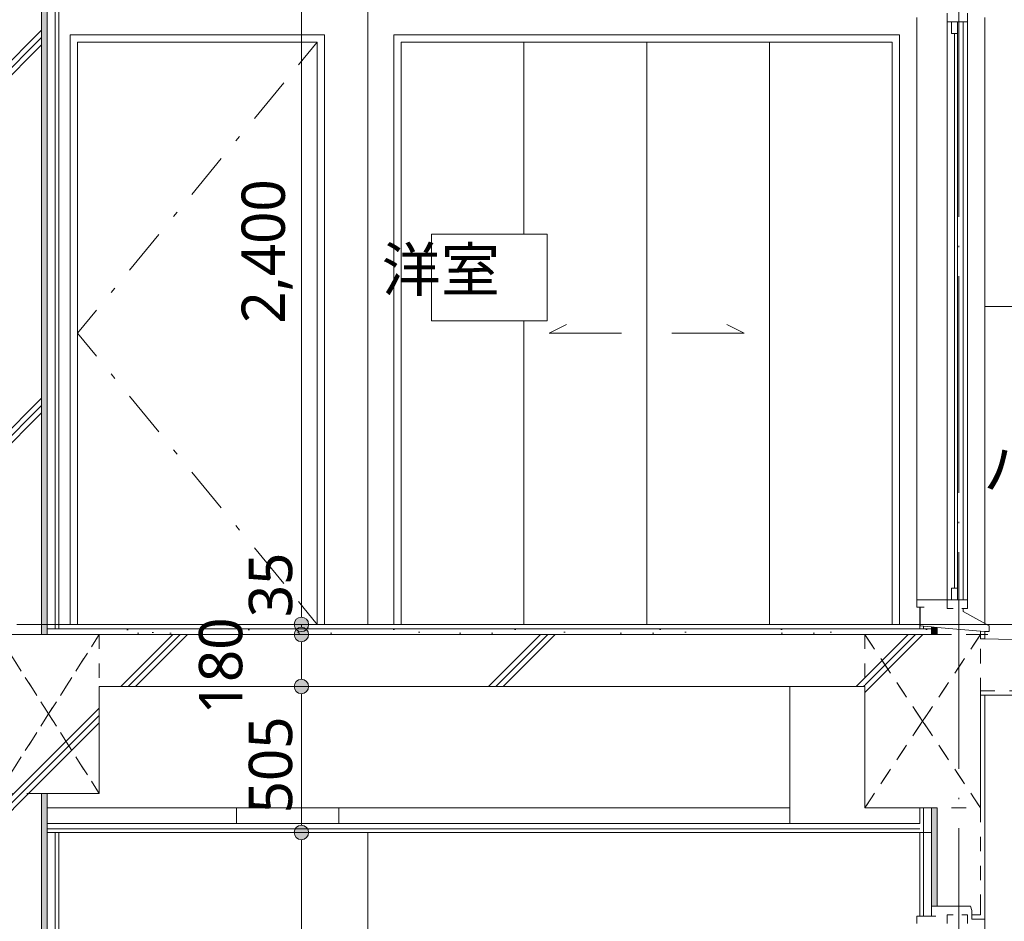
# Model space of a CAD drawing. Header units: millimetres. Extents: x 0 to 841, y 0 to 1188.
# Tile 30 of 98: x 651 to 720, y 319 to 381. Entities that reach past the tile are written whole.
import ezdxf
from ezdxf.xclip import XClip

# ---------------------------------------------------------------- set-up
doc = ezdxf.new("R2010")
doc.units = ezdxf.units.MM
doc.header["$MEASUREMENT"] = 0
doc.header["$XCLIPFRAME"] = 0
for name, pattern in [('Wipeout_Contour', [1000, 0, -1000]), ('二倍長一点鎖線', [10.5, 5, -2, 1.5, -2]), ('通り芯', [19, 15, -2, 0, -2]), ('ＪＷ点線１', [2, 1, -1])]:
    doc.linetypes.add(name, pattern=pattern)
for name, color, linetype in [('スラブ', 7, 'Continuous'), ('壁-躯体', 7, 'Continuous'), ('壁-間仕切り', 7, 'Continuous'), ('天井', 7, 'Continuous'), ('室名.★', 7, 'Continuous'), ('寸法', 7, 'Continuous'), ('床', 7, 'Continuous'), ('梁', 7, 'Continuous')]:
    doc.layers.add(name, color=color, linetype=linetype)
for name, color, linetype, lineweight, true_color in [('スラブ_ペン_番号__169', 253, 'Continuous', 5, 0xaaaaaa), ('壁-躯体_ペン_番号__161', 251, 'Continuous', 5, 0x6a6a6a), ('壁-躯体_ペン_番号__169', 253, 'Continuous', 5, 0xaaaaaa), ('壁-躯体_ペン_番号__174', 253, 'Continuous', 5, 0xaaaaaa), ('壁-躯体_ペン_番号__63', 251, 'Continuous', 5, 0x6a6a6a), ('壁-躯体_ペン_番号__85', 251, 'Continuous', 5, 0x6a6a6a), ('壁-躯体_ペン_番号__87', 251, 'Continuous', 5, 0x6a6a6a), ('壁-間仕切り_ペン_番号__161', 251, 'Continuous', 5, 0x6a6a6a), ('壁-間仕切り_ペン_番号__63', 251, 'Continuous', 5, 0x6a6a6a), ('壁-間仕切り_ペン_番号__87', 251, 'Continuous', 5, 0x6a6a6a), ('天井_ペン_番号__161', 251, 'Continuous', 5, 0x6a6a6a), ('天井_ペン_番号__89', 251, 'Continuous', 5, 0x6a6a6a), ('室名.★_ペン_番号__85', 251, 'Continuous', 5, 0x6a6a6a), ('寸法_ペン_番号__85', 251, 'Continuous', 5, 0x6a6a6a), ('床_ペン_番号__161', 251, 'Continuous', 5, 0x6a6a6a), ('床_ペン_番号__169', 253, 'Continuous', 5, 0xaaaaaa), ('柱_ペン_番号__88', 251, 'Continuous', 5, 0x6a6a6a), ('梁_ペン_番号__169', 253, 'Continuous', 5, 0xaaaaaa), ('梁_ペン_番号__90', 251, 'Continuous', 5, 0x6a6a6a), ('線_ペン_番号__85', 251, 'Continuous', 5, 0x6a6a6a)]:
    doc.layers.add(name, color=color, linetype=linetype, lineweight=lineweight, true_color=true_color)
for name, color, linetype, lineweight in [('スラブ_ペン_番号__29', 7, 'Continuous', 15), ('壁-躯体_ペン_番号__141', 7, 'Continuous', 15), ('壁-躯体_ペン_番号__23', 7, 'Continuous', 15), ('壁-間仕切り_ペン_番号__141', 7, 'Continuous', 15), ('天井_ペン_番号__141', 7, 'Continuous', 15), ('室名.★_ペン_番号__46', 7, 'Continuous', 13), ('寸法_ペン_番号__45', 7, 'Continuous', 13), ('寸法_ペン_番号__46', 7, 'Continuous', 13), ('床_ペン_番号__141', 7, 'Continuous', 15), ('床_ペン_番号__29', 7, 'Continuous', 15), ('床_ペン_番号__41', 7, 'Continuous', 13), ('梁_ペン_番号__30', 7, 'Continuous', 15), ('梁_ペン_番号__41', 7, 'Continuous', 13), ('通り芯_ペン_番号__139', 8, 'Continuous', 5)]:
    doc.layers.add(name, color=color, linetype=linetype, lineweight=lineweight)
doc.styles.add('GENERATED_STYLE_1', font='meiryo.ttc')
pattern_1 = [(45, (716.405, 213.639), (-12.728, 12.728), []), (45, (716.15, 213.894), (-12.728, 12.728), []), (45, (715.896, 214.148), (-12.728, 12.728), [])]

# ---------------------------------------------------------------- blocks, each defined once
blk = doc.blocks.new('*X96')
at = {"layer": '壁-躯体_ペン_番号__174', "linetype": 'Continuous', "lineweight": 5, "true_color": 0xaaaaaa}
blk.add_hatch(color=253, dxfattribs=at).paths.add_polyline_path([(714.505, 326.439), (714.505, 318.939), (714.525, 318.939), (714.525, 319.639), (714.905, 319.639), (714.905, 326.439)])
blk = doc.blocks.new('*X98')
at = {"layer": '壁-躯体_ペン_番号__174', "linetype": 'Continuous', "lineweight": 5, "true_color": 0xaaaaaa}
blk.add_hatch(color=253, dxfattribs=at).paths.add_polyline_path([(714.505, 338.969), (714.505, 338.439), (714.905, 338.439), (714.905, 338.934)])
blk = doc.blocks.new('*X103')
at = {"layer": '壁-躯体_ペン_番号__174', "linetype": 'Continuous', "lineweight": 5, "true_color": 0xaaaaaa}
blk.add_hatch(color=253, dxfattribs=at).paths.add_polyline_path([(652.905, 276.039), (653.305, 276.039), (653.305, 327.439), (652.905, 327.439)])
blk = doc.blocks.new('*X104')
at = {"layer": '壁-躯体_ペン_番号__174', "linetype": 'Continuous', "lineweight": 5, "true_color": 0xaaaaaa}
blk.add_hatch(color=253, dxfattribs=at).paths.add_polyline_path([(652.905, 338.439), (653.305, 338.439), (653.305, 389.839), (652.905, 389.839)])
blk = doc.blocks.new('図面_8_8', base_point=(626.442, 313.239))
at = {"layer": '壁-躯体_ペン_番号__23', "color": 7, "linetype": 'Continuous', "lineweight": 15}
for p, q in [((715.605, 380.839), (715.605, 381.439)), ((717.005, 380.839), (717.005, 381.439)), ((715.905, 380.039), (715.905, 380.839)), ((716.305, 380.039), (716.305, 380.839)), ((716.305, 380.039), (715.905, 380.039)), ((716.105, 341.639), (716.105, 380.039)), ((715.905, 340.839), (715.905, 341.639)), ((715.905, 341.639), (716.305, 341.639)), ((716.305, 340.839), (716.305, 341.639)), ((715.605, 340.239), (715.605, 340.839)), ((717.005, 340.239), (717.005, 340.839)), ((715.605, 340.239), (716.005, 340.239)), ((716.605, 340.239), (717.005, 340.239)), ((716.705, 340.039), (716.705, 340.239)), ((715.605, 318.439), (715.605, 319.039)), ((716.005, 319.039), (715.605, 319.039))]:
    blk.add_line(p, q, dxfattribs=at)
at = {"layer": '壁-躯体_ペン_番号__23', "color": 7, "linetype": 'Continuous', "lineweight": 15, "flags": 128}
for points in [[(717.005, 380.839), (716.305, 380.839), (715.905, 380.839), (715.605, 380.839)], [(713.505, 340.839), (715.605, 340.839), (715.905, 340.839), (716.305, 340.839), (717.005, 340.839)]]:
    blk.add_lwpolyline(points, dxfattribs=at)
at = {"layer": '壁-躯体_ペン_番号__63', "color": 251, "linetype": 'Continuous', "lineweight": 5, "true_color": 0x6a6a6a}
for p, q in [((713.505, 340.839), (713.505, 381.139)), ((715.605, 340.839), (715.605, 380.839)), ((716.705, 361.439), (716.705, 380.839)), ((717.005, 340.839), (717.005, 380.839)), ((716.305, 341.639), (716.305, 380.039)), ((716.705, 360.839), (716.705, 361.439)), ((716.705, 340.839), (716.705, 360.839))]:
    blk.add_line(p, q, dxfattribs=at)
at = {"layer": '壁-躯体_ペン_番号__87', "color": 251, "linetype": 'Continuous', "lineweight": 5, "true_color": 0x6a6a6a}
blk.add_line((718.205, 361.139), (744.905, 361.139), dxfattribs=at)
at = {"layer": '壁-間仕切り_ペン_番号__63', "color": 251, "linetype": 'Continuous', "lineweight": 5, "true_color": 0x6a6a6a}
for p, q in [((654.905, 379.939), (672.505, 379.939)), ((677.305, 379.939), (712.305, 379.939)), ((672.005, 379.439), (655.405, 379.439)), ((670.699, 377.854), (672.005, 379.439)), ((686.305, 379.439), (677.805, 379.439)), ((694.805, 379.439), (686.305, 379.439)), ((703.305, 379.439), (694.805, 379.439)), ((711.805, 379.439), (703.305, 379.439)), ((667.647, 374.149), (669.682, 376.619)), ((666.376, 372.606), (666.63, 372.914)), ((663.324, 368.901), (665.358, 371.371)), ((662.052, 367.357), (662.306, 367.666)), ((659, 363.652), (661.035, 366.122)), ((657.728, 362.109), (657.983, 362.418)), ((655.405, 359.289), (656.711, 360.874)), ((688.055, 359.289), (689.255, 359.889)), ((701.555, 359.289), (700.355, 359.889)), ((655.405, 359.289), (656.711, 357.704)), ((693.055, 359.289), (688.055, 359.289)), ((696.555, 359.289), (701.555, 359.289)), ((657.728, 356.469), (657.983, 356.16)), ((659, 354.925), (661.035, 352.456)), ((662.052, 351.221), (662.306, 350.912)), ((663.324, 349.677), (665.358, 347.207)), ((666.376, 345.972), (666.63, 345.664)), ((667.647, 344.429), (669.682, 341.959))]:
    blk.add_line(p, q, dxfattribs=at)
at = {"layer": '寸法_ペン_番号__85', "color": 251, "linetype": 'Continuous', "lineweight": 5, "true_color": 0x6a6a6a}
for p, q in [((670.905, 386.639), (670.905, 339.639)), ((670.905, 324.239), (670.905, 277.239))]:
    blk.add_line(p, q, dxfattribs=at)
at = {"layer": '寸法_ペン_番号__46', "color": 7, "linetype": 'Continuous', "lineweight": 13, "char_height": 3, "attachment_point": 7, "rotation": 90, "style": 'GENERATED_STYLE_1'}
for s, insert, width in [('\\A1;{\\pql;\\fMeiryo|b0|i0|c128|p0;\\W1.000000;2,400}', (670.305, 359.956), 11.334), ('\\A1;{\\pql;\\fMeiryo|b0|i0|c128|p0;\\W1.000000;35}', (670.305, 339.639), 4.96878), ('\\A1;{\\pql;\\fMeiryo|b0|i0|c128|p0;\\W1.000000;505}', (670.305, 326.062), 7.45314)]:
    blk.add_mtext(s, dxfattribs=dict(at, insert=insert, width=width))
at = {"color": 254, "linetype": 'Wipeout_Contour', "lineweight": 0, "ltscale": 2986.41866}
blk.add_wipeout([(649.905, 389.839), (649.905, 338.439), (652.905, 338.439), (652.905, 389.839)], dxfattribs=at).dxf.layer = '壁-躯体'
at = {"color": 254, "linetype": 'Wipeout_Contour', "lineweight": 0, "ltscale": 3162.133086}
blk.add_wipeout([(714.505, 338.839), (714.505, 338.969), (713.955, 339.018), (713.955, 338.839)], dxfattribs=at).dxf.layer = '壁-躯体'
at = {"color": 254, "linetype": 'Wipeout_Contour', "lineweight": 0, "ltscale": 3175.015528}
blk.add_wipeout([(718.205, 338.133), (718.205, 338.439), (717.905, 338.439), (717.905, 338.139)], dxfattribs=at).dxf.layer = '壁-躯体'
at = {"color": 254, "linetype": 'Wipeout_Contour', "lineweight": 0, "ltscale": 3945.115906}
blk.add_wipeout([(717.905, 334.239), (717.905, 326.439), (717.905, 319.639), (718.205, 319.639), (718.205, 334.239)], dxfattribs=at).dxf.layer = '壁-躯体'
at = {"color": 254, "linetype": 'Wipeout_Contour', "lineweight": 0, "ltscale": 2873.07326}
blk.add_wipeout([(649.905, 327.439), (649.905, 276.039), (652.905, 276.039), (652.905, 327.439)], dxfattribs=at).dxf.layer = '壁-躯体'
at = {"color": 254, "linetype": 'Wipeout_Contour', "lineweight": 0, "ltscale": 2880.323572}
blk.add_wipeout([(654.105, 276.439), (654.105, 324.739), (653.855, 324.739), (653.855, 276.439)], dxfattribs=at).dxf.layer = '壁-間仕切り'
at = {"color": 254, "linetype": 'Wipeout_Contour', "lineweight": 0, "ltscale": 3132.130279}
blk.add_wipeout([(713.955, 324.739), (713.705, 324.739), (713.705, 318.939), (713.955, 318.939)], dxfattribs=at).dxf.layer = '壁-間仕切り'
at = {"layer": '壁-躯体_ペン_番号__169', "linetype": 'Continuous', "lineweight": 5, "true_color": 0xaaaaaa}
h = blk.add_hatch(dxfattribs=at)
h.set_pattern_fill('コンクリート_構造2_0008', color=253, style=0, pattern_type=2)
h.set_pattern_definition(pattern_1)
h.paths.add_polyline_path([(649.905, 389.839), (649.905, 338.439), (652.905, 338.439), (652.905, 389.839)])
h = blk.add_hatch(dxfattribs=at)
h.set_pattern_fill('コンクリート_構造2_0008', color=253, style=0, pattern_type=2)
h.set_pattern_definition(pattern_1)
h.paths.add_polyline_path([(718.205, 338.133), (718.205, 338.439), (717.905, 338.439), (717.905, 338.139)])
h = blk.add_hatch(dxfattribs=at)
h.set_pattern_fill('コンクリート_構造2_0008', color=253, style=0, pattern_type=2)
h.set_pattern_definition(pattern_1)
h.paths.add_polyline_path([(717.905, 334.239), (717.905, 326.439), (717.905, 319.639), (718.205, 319.639), (718.205, 334.239)])
h = blk.add_hatch(dxfattribs=at)
h.set_pattern_fill('コンクリート_構造2_0008', color=253, style=0, pattern_type=2)
h.set_pattern_definition(pattern_1)
h.paths.add_polyline_path([(649.905, 327.439), (649.905, 276.039), (652.905, 276.039), (652.905, 327.439)])
at = {"layer": '壁-躯体_ペン_番号__23', "color": 7, "linetype": 'Continuous', "lineweight": 15}
blk.add_line((713.505, 318.439), (713.505, 318.939), dxfattribs=at)
at = {"color": 254, "linetype": 'Wipeout_Contour', "lineweight": 0, "ltscale": 4742.708139}
blk.add_wipeout([(713.725, 340.339), (713.705, 340.339), (713.705, 338.839), (713.955, 338.839), (713.955, 339.018), (713.725, 339.039)], dxfattribs=at).dxf.layer = '壁-躯体'
at = {"layer": '壁-躯体_ペン_番号__23', "color": 7, "linetype": 'Continuous', "lineweight": 15}
blk.add_line((713.505, 340.339), (713.505, 340.839), dxfattribs=at)
at = {"layer": '壁-躯体_ペン_番号__23', "color": 7, "linetype": 'Continuous', "lineweight": 15, "flags": 128}
blk.add_lwpolyline([(713.505, 340.339), (713.705, 340.339), (713.725, 340.339), (714.005, 340.339)], dxfattribs=at)
at = {"color": 254, "linetype": 'Wipeout_Contour', "lineweight": 0, "ltscale": 3175.39692}
blk.add_wipeout([(717.905, 338.439), (718.205, 338.439), (718.205, 338.639), (717.905, 338.666)], dxfattribs=at).dxf.layer = '壁-躯体'
at = {"color": 254, "linetype": 'Wipeout_Contour', "lineweight": 0, "ltscale": 2879.2434}
blk.add_wipeout([(652.905, 276.039), (653.305, 276.039), (653.305, 327.439), (652.905, 327.439)], dxfattribs=at).dxf.layer = '壁-躯体'
at = {"color": 254, "linetype": 'Wipeout_Contour', "lineweight": 0, "ltscale": 3143.498705}
blk.add_wipeout([(714.905, 319.639), (717.905, 319.639), (717.905, 326.439), (714.905, 326.439)], dxfattribs=at).dxf.layer = '壁-躯体'
at = {"color": 254, "linetype": 'Wipeout_Contour', "lineweight": 0, "ltscale": 3219.042367}
blk.add_wipeout([(746.105, 334.533), (717.905, 334.539), (717.905, 334.239), (746.005, 334.233)], dxfattribs=at).dxf.layer = '床'
at = {"layer": '壁-躯体_ペン_番号__169', "linetype": 'Continuous', "lineweight": 5, "true_color": 0xaaaaaa}
h = blk.add_hatch(dxfattribs=at)
h.set_pattern_fill('コンクリート_構造2_0008', color=253, style=0, pattern_type=2)
h.set_pattern_definition(pattern_1)
h.paths.add_polyline_path([(717.905, 338.439), (718.205, 338.439), (718.205, 338.639), (717.905, 338.666)])
h = blk.add_hatch(dxfattribs=at)
h.set_pattern_fill('コンクリート_構造2_0008', color=253, style=0, pattern_type=2)
h.set_pattern_definition(pattern_1)
h.paths.add_polyline_path([(714.905, 319.639), (717.905, 319.639), (717.905, 326.439), (714.905, 326.439)])
at = {"layer": '床_ペン_番号__169', "linetype": 'Continuous', "lineweight": 5, "true_color": 0xaaaaaa}
h = blk.add_hatch(dxfattribs=at)
h.set_pattern_fill('コンクリート_構造2_0008', color=253, style=0, pattern_type=2)
h.set_pattern_definition(pattern_1)
h.paths.add_polyline_path([(746.105, 334.533), (717.905, 334.539), (717.905, 334.239), (746.005, 334.233)])
at = {"layer": '壁-躯体_ペン_番号__23', "color": 7, "linetype": 'Continuous', "lineweight": 15}
blk.add_line((718.505, 338.639), (718.505, 339.039), dxfattribs=at)
at = {"layer": '梁_ペン_番号__90', "color": 251, "linetype": 'Continuous', "lineweight": 5, "true_color": 0x6a6a6a}
blk.add_line((653.305, 326.439), (704.705, 326.439), dxfattribs=at)
at = {"layer": '壁-躯体', "color": 7, "linetype": 'Continuous', "lineweight": 5}
blk.add_blockref('*X103', (0, 0), dxfattribs=at)
at = {"color": 254, "linetype": 'Wipeout_Contour', "lineweight": 0, "ltscale": 3169.373337}
blk.add_wipeout([(714.905, 338.934), (714.905, 338.439), (717.905, 338.439), (717.905, 338.666)], dxfattribs=at).dxf.layer = '壁-躯体'
at = {"color": 254, "linetype": 'Wipeout_Contour', "lineweight": 0, "ltscale": 4702.7437}
blk.add_wipeout([(714.505, 326.439), (714.505, 318.939), (714.525, 318.939), (714.525, 319.639), (714.905, 319.639), (714.905, 326.439)], dxfattribs=at).dxf.layer = '壁-躯体'
at = {"color": 254, "linetype": 'Wipeout_Contour', "lineweight": 0, "ltscale": 4712.880829}
blk.add_wipeout([(717.905, 319.039), (717.305, 319.039), (717.305, 318.739), (718.205, 318.739), (718.205, 319.639), (717.905, 319.639)], dxfattribs=at).dxf.layer = '壁-躯体'
at = {"color": 254, "linetype": 'Wipeout_Contour', "lineweight": 0, "ltscale": 2878.8701}
blk.add_wipeout([(653.855, 276.439), (653.855, 324.739), (653.305, 324.739), (653.305, 276.439)], dxfattribs=at).dxf.layer = '壁-間仕切り'
at = {"layer": '壁-躯体_ペン_番号__169', "linetype": 'Continuous', "lineweight": 5, "true_color": 0xaaaaaa}
h = blk.add_hatch(dxfattribs=at)
h.set_pattern_fill('コンクリート_構造2_0008', color=253, style=0, pattern_type=2)
h.set_pattern_definition(pattern_1)
h.paths.add_polyline_path([(714.905, 338.934), (714.905, 338.439), (717.905, 338.439), (717.905, 338.666)])
h = blk.add_hatch(dxfattribs=at)
h.set_pattern_fill('コンクリート_構造2_0008', color=253, style=0, pattern_type=2)
h.set_pattern_definition(pattern_1)
h.paths.add_polyline_path([(717.905, 319.039), (717.305, 319.039), (717.305, 318.739), (718.205, 318.739), (718.205, 319.639), (717.905, 319.639)])
at = {"layer": '壁-躯体_ペン_番号__161', "color": 251, "linetype": 'Continuous', "lineweight": 5, "true_color": 0x6a6a6a, "flags": 128}
blk.add_lwpolyline([(653.305, 324.739), (653.305, 276.439), (653.305, 276.039)], dxfattribs=at)
at = {"layer": '壁-躯体_ペン_番号__23', "color": 7, "linetype": 'Continuous', "lineweight": 15}
blk.add_line((716.705, 340.039), (718.505, 339.039), dxfattribs=at)
at = {"layer": '壁-躯体_ペン_番号__87', "color": 251, "linetype": 'Continuous', "lineweight": 5, "true_color": 0x6a6a6a}
blk.add_line((718.205, 381.139), (718.205, 339.206), dxfattribs=at)
at = {"layer": '壁-躯体', "color": 7, "linetype": 'Continuous', "lineweight": 5}
blk.add_blockref('*X96', (0, 0), dxfattribs=at)
at = {"color": 254, "linetype": 'Wipeout_Contour', "lineweight": 0, "ltscale": 3163.559283}
blk.add_wipeout([(714.505, 338.969), (714.505, 338.439), (714.905, 338.439), (714.905, 338.934)], dxfattribs=at).dxf.layer = '壁-躯体'
at = {"color": 254, "linetype": 'Wipeout_Contour', "lineweight": 0, "ltscale": 3927.090068}
blk.add_wipeout([(717.905, 319.639), (717.205, 319.639), (717.305, 319.339), (717.305, 319.039), (717.905, 319.039)], dxfattribs=at).dxf.layer = '壁-躯体'
at = {"color": 254, "linetype": 'Wipeout_Contour', "lineweight": 0, "ltscale": 3133.588831}
blk.add_wipeout([(713.955, 324.739), (713.955, 318.939), (714.505, 318.939), (714.505, 324.739)], dxfattribs=at).dxf.layer = '壁-間仕切り'
at = {"color": 254, "linetype": 'Wipeout_Contour', "lineweight": 0, "ltscale": 4859.179139}
blk.add_wipeout([(717.905, 338.139), (717.905, 334.539), (746.105, 334.533), (746.405, 334.533), (747.605, 334.533), (747.605, 337.531)], dxfattribs=at).dxf.layer = '床'
at = {"layer": '壁-躯体_ペン_番号__169', "linetype": 'Continuous', "lineweight": 5, "true_color": 0xaaaaaa}
h = blk.add_hatch(dxfattribs=at)
h.set_pattern_fill('コンクリート_構造2_0008', color=253, style=0, pattern_type=2)
h.set_pattern_definition(pattern_1)
h.paths.add_polyline_path([(717.905, 319.639), (717.205, 319.639), (717.305, 319.339), (717.305, 319.039), (717.905, 319.039)])
at = {"layer": '床_ペン_番号__169', "linetype": 'Continuous', "lineweight": 5, "true_color": 0xaaaaaa}
h = blk.add_hatch(dxfattribs=at)
h.set_pattern_fill('コンクリート_構造2_0008', color=253, style=0, pattern_type=2)
h.set_pattern_definition(pattern_1)
h.paths.add_polyline_path([(717.905, 338.139), (717.905, 334.539), (746.105, 334.533), (746.405, 334.533), (747.605, 334.533), (747.605, 337.531)])
at = {"layer": '壁-躯体_ペン_番号__141', "color": 7, "linetype": 'Continuous', "lineweight": 15}
for p, q in [((714.525, 319.639), (714.525, 318.939)), ((717.905, 319.639), (717.905, 319.039)), ((718.205, 319.639), (718.205, 318.739)), ((717.905, 319.039), (717.305, 319.039)), ((714.525, 318.939), (714.505, 318.939)), ((718.205, 318.739), (717.305, 318.739))]:
    blk.add_line(p, q, dxfattribs=at)
at = {"layer": '壁-躯体_ペン_番号__141', "color": 7, "linetype": 'Continuous', "lineweight": 15, "flags": 128}
for points in [[(717.205, 319.639), (714.905, 319.639), (714.525, 319.639)], [(717.205, 319.639), (717.305, 319.339), (717.305, 319.039), (717.305, 318.739)]]:
    blk.add_lwpolyline(points, dxfattribs=at)
at = {"layer": '壁-躯体_ペン_番号__161', "color": 251, "linetype": 'Continuous', "lineweight": 5, "true_color": 0x6a6a6a}
blk.add_line((714.505, 324.739), (714.505, 318.939), dxfattribs=at)
at = {"layer": '壁-躯体_ペン_番号__23', "color": 7, "linetype": 'Continuous', "lineweight": 15}
for p, q in [((717.005, 319.039), (716.605, 319.039)), ((717.005, 318.439), (717.005, 319.039)), ((713.705, 318.939), (713.505, 318.939)), ((714.805, 318.939), (714.525, 318.939))]:
    blk.add_line(p, q, dxfattribs=at)
at = {"layer": '壁-躯体_ペン_番号__87', "color": 251, "linetype": 'Continuous', "lineweight": 5, "true_color": 0x6a6a6a}
blk.add_line((718.205, 318.739), (718.205, 276.806), dxfattribs=at)
at = {"layer": '壁-間仕切り_ペン_番号__141', "color": 7, "linetype": 'Continuous', "lineweight": 15}
blk.add_line((713.955, 318.939), (713.705, 318.939), dxfattribs=at)
at = {"layer": '壁-間仕切り_ペン_番号__161', "color": 251, "linetype": 'Continuous', "lineweight": 5, "true_color": 0x6a6a6a}
blk.add_line((714.505, 318.939), (713.955, 318.939), dxfattribs=at)
at = {"layer": '壁-躯体', "color": 7, "linetype": 'Continuous', "lineweight": 5}
blk.add_blockref('*X98', (0, 0), dxfattribs=at)
at = {"color": 254, "linetype": 'Wipeout_Contour', "lineweight": 0, "ltscale": 3028.967577}
blk.add_wipeout([(654.105, 324.739), (713.705, 324.739), (713.705, 324.989), (654.105, 324.989)], dxfattribs=at).dxf.layer = '天井'
at = {"color": 254, "linetype": 'Wipeout_Contour', "lineweight": 0, "ltscale": 3029.508985}
blk.add_wipeout([(654.105, 324.989), (713.705, 324.989), (713.705, 325.369), (654.105, 325.369)], dxfattribs=at).dxf.layer = '天井'
at = {"color": 254, "linetype": 'Wipeout_Contour', "lineweight": 0, "ltscale": 4580.215081}
blk.add_wipeout([(654.105, 338.839), (653.305, 338.839), (653.305, 338.439), (714.505, 338.439), (714.505, 338.839), (713.705, 338.839)], dxfattribs=at).dxf.layer = '床'
at = {"layer": '寸法', "linetype": 'Continuous', "lineweight": 0, "true_color": 0x000000}
blk.add_hatch(color=18, dxfattribs=at).paths.add_polyline_path([(670.405, 324.739), (670.443, 324.548), (670.552, 324.385), (670.714, 324.277), (670.905, 324.239), (671.097, 324.277), (671.259, 324.385), (671.367, 324.548), (671.405, 324.739), (671.367, 324.93), (671.259, 325.093), (671.097, 325.201), (670.905, 325.239), (670.714, 325.201), (670.552, 325.093), (670.443, 324.93)])
at = {"layer": '床_ペン_番号__169', "linetype": 'Continuous', "lineweight": 5, "true_color": 0xaaaaaa}
h = blk.add_hatch(dxfattribs=at)
h.set_pattern_fill('切石_0008', color=253, style=0, pattern_type=2)
h.set_pattern_definition([(45, (716.4052, 217.139), (-1.113693, 1.113693), [0, -1.05, 0, -1.575]), (110, (719.9052, 217.139), (1.480016, 0.538682), [0, -0.77, 0, -1.33])])
h.paths.add_polyline_path([(654.105, 338.839), (653.305, 338.839), (653.305, 338.439), (714.505, 338.439), (714.505, 338.839), (713.705, 338.839)])
at = {"layer": '壁-躯体_ペン_番号__87', "color": 251, "linetype": 'Continuous', "lineweight": 5, "true_color": 0x6a6a6a}
for p, q in [((666.405, 325.369), (666.405, 326.439)), ((673.505, 326.439), (673.505, 325.369))]:
    blk.add_line(p, q, dxfattribs=at)
at = {"layer": '壁-間仕切り_ペン_番号__141', "color": 7, "linetype": 'Continuous', "lineweight": 15}
for p, q in [((654.105, 324.739), (653.855, 324.739)), ((654.105, 324.739), (654.105, 277.939)), ((713.705, 324.739), (713.705, 318.939)), ((713.955, 324.739), (713.705, 324.739))]:
    blk.add_line(p, q, dxfattribs=at)
at = {"layer": '壁-間仕切り_ペン_番号__161', "color": 251, "linetype": 'Continuous', "lineweight": 5, "true_color": 0x6a6a6a}
for p, q in [((653.855, 324.739), (653.305, 324.739)), ((653.855, 324.739), (653.855, 276.439)), ((713.955, 324.739), (713.955, 318.939)), ((714.505, 324.739), (713.955, 324.739))]:
    blk.add_line(p, q, dxfattribs=at)
at = {"layer": '壁-間仕切り_ペン_番号__87', "color": 251, "linetype": 'Continuous', "lineweight": 5, "true_color": 0x6a6a6a}
blk.add_line((675.505, 277.939), (675.505, 324.739), dxfattribs=at)
at = {"layer": '天井_ペン_番号__141', "color": 7, "linetype": 'Continuous', "lineweight": 15}
blk.add_line((713.705, 324.739), (654.105, 324.739), dxfattribs=at)
at = {"layer": '天井_ペン_番号__161', "color": 251, "linetype": 'Continuous', "lineweight": 5, "true_color": 0x6a6a6a}
for p, q in [((713.705, 325.369), (654.105, 325.369)), ((713.705, 324.989), (654.105, 324.989))]:
    blk.add_line(p, q, dxfattribs=at)
at = {"layer": '天井_ペン_番号__89', "color": 251, "linetype": 'Continuous', "lineweight": 5, "true_color": 0x6a6a6a}
for p, q in [((653.305, 325.369), (654.105, 325.369)), ((653.305, 324.989), (654.105, 324.989))]:
    blk.add_line(p, q, dxfattribs=at)
at = {"layer": '寸法_ペン_番号__45', "color": 7, "linetype": 'Continuous', "lineweight": 13}
blk.add_circle((670.905, 324.739), 0.5, dxfattribs=at)
at = {"layer": '寸法_ペン_番号__85', "color": 251, "linetype": 'Continuous', "lineweight": 5, "true_color": 0x6a6a6a}
blk.add_line((670.905, 334.339), (670.905, 325.239), dxfattribs=at)
at = {"color": 254, "linetype": 'Wipeout_Contour', "lineweight": 0, "ltscale": 3053.662885}
blk.add_wipeout([(654.105, 338.839), (713.705, 338.839), (713.705, 339.139), (654.105, 339.139)], dxfattribs=at).dxf.layer = '床'
at = {"color": 254, "linetype": 'Wipeout_Contour', "lineweight": 0, "ltscale": 3150.124269}
blk.add_wipeout([(709.905, 326.439), (717.905, 326.439), (717.905, 338.439), (709.905, 338.439)], dxfattribs=at).dxf.layer = '梁'
at = {"layer": '梁_ペン_番号__169', "linetype": 'Continuous', "lineweight": 5, "true_color": 0xaaaaaa}
h = blk.add_hatch(dxfattribs=at)
h.set_pattern_fill('コンクリート_構造2_0008', color=253, style=0, pattern_type=2)
h.set_pattern_definition(pattern_1)
h.paths.add_polyline_path([(709.905, 326.439), (717.905, 326.439), (717.905, 338.439), (709.905, 338.439)])
at = {"layer": '壁-躯体_ペン_番号__141', "color": 7, "linetype": 'Continuous', "lineweight": 15}
for p, q in [((713.705, 340.339), (713.705, 339.139)), ((713.705, 339.139), (713.705, 338.839)), ((714.905, 338.934), (714.905, 338.439)), ((718.205, 338.639), (718.205, 338.439)), ((718.205, 338.439), (718.205, 338.133)), ((718.205, 334.239), (718.205, 319.639)), ((714.905, 326.439), (714.905, 319.639))]:
    blk.add_line(p, q, dxfattribs=at)
at = {"layer": '壁-躯体_ペン_番号__141', "color": 7, "linetype": 'ＪＷ点線１', "lineweight": 15}
for p, q in [((717.905, 338.666), (717.905, 338.439)), ((717.905, 326.439), (717.905, 319.639))]:
    blk.add_line(p, q, dxfattribs=at)
at = {"layer": '壁-躯体_ペン_番号__141', "color": 7, "linetype": 'Continuous', "lineweight": 15, "flags": 128}
blk.add_lwpolyline([(714.905, 338.934), (717.905, 338.666), (718.205, 338.639)], dxfattribs=at)
at = {"layer": '壁-躯体_ペン_番号__161', "color": 251, "linetype": 'Continuous', "lineweight": 5, "true_color": 0x6a6a6a}
for p, q in [((713.725, 340.339), (713.725, 339.039)), ((713.955, 339.018), (713.955, 338.839)), ((714.505, 326.439), (714.505, 324.739))]:
    blk.add_line(p, q, dxfattribs=at)
at = {"layer": '壁-躯体_ペン_番号__161', "color": 251, "linetype": 'Continuous', "lineweight": 5, "true_color": 0x6a6a6a, "flags": 128}
for points in [[(713.725, 339.039), (713.955, 339.018), (714.505, 338.969), (714.905, 338.934)], [(714.505, 338.969), (714.505, 338.839), (714.505, 338.439)]]:
    blk.add_lwpolyline(points, dxfattribs=at)
at = {"layer": '壁-躯体_ペン_番号__23', "color": 7, "linetype": 'Continuous', "lineweight": 15}
blk.add_line((718.205, 338.639), (718.505, 338.639), dxfattribs=at)
at = {"layer": '壁-躯体_ペン_番号__87', "color": 251, "linetype": 'Continuous', "lineweight": 5, "true_color": 0x6a6a6a}
for p, q in [((713.705, 326.439), (713.705, 325.369)), ((713.955, 326.439), (713.955, 324.739))]:
    blk.add_line(p, q, dxfattribs=at)
at = {"layer": '壁-間仕切り_ペン_番号__63', "color": 251, "linetype": 'Continuous', "lineweight": 5, "true_color": 0x6a6a6a}
for p, q in [((654.905, 339.139), (654.905, 379.939)), ((672.505, 379.939), (672.505, 339.139)), ((677.305, 339.139), (677.305, 379.939)), ((712.305, 379.939), (712.305, 339.139)), ((655.405, 379.439), (655.405, 339.139)), ((672.005, 339.139), (672.005, 379.439)), ((677.805, 379.439), (677.805, 339.139)), ((686.305, 379.439), (686.305, 339.139)), ((694.805, 379.439), (694.805, 339.139)), ((703.305, 339.139), (703.305, 379.439)), ((711.805, 339.139), (711.805, 379.439)), ((670.699, 340.724), (672.005, 339.139))]:
    blk.add_line(p, q, dxfattribs=at)
at = {"layer": '壁-間仕切り_ペン_番号__87', "color": 251, "linetype": 'Continuous', "lineweight": 5, "true_color": 0x6a6a6a}
blk.add_line((675.505, 339.139), (675.505, 387.139), dxfattribs=at)
at = {"layer": '寸法_ペン_番号__85', "color": 251, "linetype": 'Continuous', "lineweight": 5, "true_color": 0x6a6a6a}
blk.add_line((670.905, 339.139), (670.905, 338.939), dxfattribs=at)
at = {"layer": '床_ペン_番号__29', "color": 7, "linetype": 'Continuous', "lineweight": 15}
for p, q in [((717.905, 338.139), (718.205, 338.133)), ((718.205, 338.133), (744.905, 337.586)), ((717.905, 334.239), (718.205, 334.239)), ((718.205, 334.239), (746.005, 334.233))]:
    blk.add_line(p, q, dxfattribs=at)
at = {"layer": '床_ペン_番号__41', "color": 7, "linetype": 'ＪＷ点線１', "lineweight": 13}
blk.add_line((717.905, 334.539), (746.105, 334.533), dxfattribs=at)
at = {"layer": '梁_ペン_番号__30', "color": 7, "linetype": 'Continuous', "lineweight": 15}
for p, q in [((714.905, 338.439), (714.505, 338.439)), ((717.905, 338.439), (717.905, 338.139)), ((714.505, 326.439), (709.905, 326.439)), ((714.905, 326.439), (714.505, 326.439))]:
    blk.add_line(p, q, dxfattribs=at)
at = {"layer": '梁_ペン_番号__30', "color": 7, "linetype": 'Continuous', "lineweight": 15, "flags": 128}
blk.add_lwpolyline([(717.905, 334.539), (717.905, 334.239), (717.905, 326.439)], dxfattribs=at)
at = {"layer": '梁_ペン_番号__41', "color": 7, "linetype": 'ＪＷ点線１', "lineweight": 13}
for p, q in [((717.905, 338.439), (713.905, 332.439)), ((713.905, 332.439), (717.905, 338.439)), ((717.905, 326.439), (717.905, 338.439)), ((713.905, 332.439), (709.905, 326.439)), ((709.905, 326.439), (713.905, 332.439)), ((717.905, 326.439), (713.905, 332.439)), ((713.905, 332.439), (717.905, 326.439)), ((709.905, 326.439), (717.905, 326.439))]:
    blk.add_line(p, q, dxfattribs=at)
at = {"layer": '通り芯_ペン_番号__139', "color": 8, "linetype": '通り芯', "lineweight": 5}
blk.add_line((716.405, 477.839), (716.405, 158.639), dxfattribs=at)
at = {"color": 254, "linetype": 'Wipeout_Contour', "lineweight": 0, "ltscale": 2995.780334}
blk.add_wipeout([(653.855, 389.839), (653.855, 338.839), (654.105, 338.839), (654.105, 389.839)], dxfattribs=at).dxf.layer = '壁-躯体'
at = {"color": 254, "linetype": 'Wipeout_Contour', "lineweight": 0, "ltscale": 3047.615121}
blk.add_wipeout([(656.905, 338.439), (656.905, 334.839), (709.905, 334.839), (709.905, 338.439)], dxfattribs=at).dxf.layer = 'スラブ'
at = {"color": 254, "linetype": 'Wipeout_Contour', "lineweight": 0, "ltscale": 2994.382787}
blk.add_wipeout([(653.305, 389.839), (653.305, 338.839), (653.855, 338.839), (653.855, 389.839)], dxfattribs=at).dxf.layer = '壁-躯体'
at = {"color": 254, "linetype": 'Wipeout_Contour', "lineweight": 0, "ltscale": 3097.364405}
blk.add_wipeout([(679.905, 360.139), (687.905, 360.139), (687.905, 366.139), (679.905, 366.139)], dxfattribs=at).dxf.layer = '室名.★'
at = {"layer": 'スラブ_ペン_番号__169', "linetype": 'Continuous', "lineweight": 5, "true_color": 0xaaaaaa}
h = blk.add_hatch(dxfattribs=at)
h.set_pattern_fill('コンクリート_構造2_0008', color=253, style=0, pattern_type=2)
h.set_pattern_definition(pattern_1)
h.paths.add_polyline_path([(656.905, 338.439), (656.905, 334.839), (709.905, 334.839), (709.905, 338.439)])
at = {"layer": '寸法', "linetype": 'Continuous', "lineweight": 0, "true_color": 0x000000}
for points in [[(670.405, 339.139), (670.443, 338.948), (670.552, 338.785), (670.714, 338.677), (670.905, 338.639), (671.097, 338.677), (671.259, 338.785), (671.367, 338.948), (671.405, 339.139), (671.367, 339.33), (671.259, 339.493), (671.097, 339.601), (670.905, 339.639), (670.714, 339.601), (670.552, 339.493), (670.443, 339.33)], [(670.405, 338.439), (670.443, 338.248), (670.552, 338.085), (670.714, 337.977), (670.905, 337.939), (671.097, 337.977), (671.259, 338.085), (671.367, 338.248), (671.405, 338.439), (671.367, 338.63), (671.259, 338.793), (671.097, 338.901), (670.905, 338.939), (670.714, 338.901), (670.552, 338.793), (670.443, 338.63)], [(670.405, 334.839), (670.443, 334.648), (670.552, 334.485), (670.714, 334.377), (670.905, 334.339), (671.097, 334.377), (671.259, 334.485), (671.367, 334.648), (671.405, 334.839), (671.367, 335.03), (671.259, 335.193), (671.097, 335.301), (670.905, 335.339), (670.714, 335.301), (670.552, 335.193), (670.443, 335.03)]]:
    blk.add_hatch(color=18, dxfattribs=at).paths.add_polyline_path(points)
at = {"layer": '壁-躯体_ペン_番号__141', "color": 7, "linetype": 'Continuous', "lineweight": 15}
for p, q in [((654.105, 389.839), (654.105, 339.139)), ((654.105, 339.139), (654.105, 338.839))]:
    blk.add_line(p, q, dxfattribs=at)
at = {"layer": '壁-躯体_ペン_番号__161', "color": 251, "linetype": 'Continuous', "lineweight": 5, "true_color": 0x6a6a6a}
blk.add_line((653.855, 389.839), (653.855, 338.839), dxfattribs=at)
at = {"layer": '室名.★_ペン_番号__85', "color": 251, "linetype": 'Continuous', "lineweight": 5, "true_color": 0x6a6a6a, "flags": 128}
blk.add_lwpolyline([(679.905, 360.139), (687.905, 360.139), (687.905, 366.139), (679.905, 366.139)], close=True, dxfattribs=at)
at = {"layer": '寸法_ペン_番号__45', "color": 7, "linetype": 'Continuous', "lineweight": 13}
for centre in [(670.905, 339.139), (670.905, 338.439), (670.905, 334.839)]:
    blk.add_circle(centre, 0.5, dxfattribs=at)
at = {"layer": '寸法_ペン_番号__85', "color": 251, "linetype": 'Continuous', "lineweight": 5, "true_color": 0x6a6a6a}
blk.add_line((670.905, 337.939), (670.905, 335.339), dxfattribs=at)
at = {"layer": '床_ペン_番号__141', "color": 7, "linetype": 'Continuous', "lineweight": 15}
blk.add_line((713.705, 339.139), (654.105, 339.139), dxfattribs=at)
at = {"layer": '柱_ペン_番号__88', "color": 251, "linetype": 'Continuous', "lineweight": 5, "true_color": 0x6a6a6a}
blk.add_line((704.705, 325.369), (704.705, 334.839), dxfattribs=at)
at = {"layer": '梁_ペン_番号__30', "color": 7, "linetype": 'Continuous', "lineweight": 15}
for p, q in [((714.505, 338.439), (709.905, 338.439)), ((709.905, 334.839), (709.905, 326.439))]:
    blk.add_line(p, q, dxfattribs=at)
at = {"layer": '梁_ペン_番号__41', "color": 7, "linetype": 'ＪＷ点線１', "lineweight": 13}
for p, q in [((709.905, 338.439), (713.905, 332.439)), ((717.905, 338.439), (709.905, 338.439)), ((709.905, 338.439), (709.905, 326.439)), ((713.905, 332.439), (709.905, 338.439))]:
    blk.add_line(p, q, dxfattribs=at)
at = {"layer": '室名.★_ペン_番号__46', "color": 7, "linetype": 'Continuous', "lineweight": 13, "char_height": 3, "attachment_point": 2, "style": 'GENERATED_STYLE_1'}
for s, insert in [('\\A1;{\\pqc;\\pt0,920;\\fMeiryo|b0|i0|c128|p0;\\W1.000000;洋室\\fMeiryo|b0|i0|c128|p0;\\W1.000000;\\A1{\\H.66x;\\S^  ;}\\fMeiryo|b0|i0|c128|p0;\\W1.000000;\\fMeiryo|b0|i0|c128|p0;\\W1.000000;\\A1{\\H.66x;\\S^  ;}\\fMeiryo|b0|i0|c128|p0;\\W1.000000;\\fMeiryo|b0|i0|c128|p0;\\W1.000000;\\fMeiryo|b0|i0|c128|p0;\\W1.000000;\\fMeiryo|b0|i0|c128|p0;\\W1.000000;\\fMeiryo|b0|i0|c128|p0;\\W1.000000;\\fMeiryo|b0|i0|c128|p0;\\W1.000000;\\fMeiryo|b0|i0|c128|p0;\\W1.000000;\\A1{\\H.66x;\\S^  ;}\\fMeiryo|b0|i0|c128|p0;\\W1.000000;\\fMeiryo|b0|i0|c128|p0;\\W1.000000;\\A1{\\H.66x;\\S^  ;}\\fMeiryo|b0|i0|c128|p0;\\W1.000000;\\fMeiryo|b0|i0|c128|p0;\\W1.000000;\\fMeiryo|b0|i0|c128|p0;\\W1.000000;\\fMeiryo|b0|i0|c128|p0;\\W1.000000;\\fMeiryo|b0|i0|c128|p0;\\W1.000000;\\fMeiryo|b0|i0|c128|p0;\\W1.000000;\\fMeiryo|b0|i0|c128|p0;\\W1.000000;\\A1{\\H.66x;\\S^  ;}\\fMeiryo|b0|i0|c128|p0;\\W1.000000;\\fMeiryo|b0|i0|c128|p0;\\W1.000000;\\A1{\\H.66x;\\S^  ;}\\fMeiryo|b0|i0|c128|p0;\\W1.000000;\\fMeiryo|b0|i0|c128|p0;\\W1.000000;\\fMeiryo|b0|i0|c128|p0;\\W1.000000;\\fMeiryo|b0|i0|c128|p0;\\W1.000000;\\fMeiryo|b0|i0|c128|p0;\\W1.000000;\\fMeiryo|b0|i0|c128|p0;\\W1.000000;\\fMeiryo|b0|i0|c128|p0;\\W1.000000;\\A1{\\H.66x;\\S^  ;}\\fMeiryo|b0|i0|c128|p0;\\W1.000000;\\fMeiryo|b0|i0|c128|p0;\\W1.000000;\\A1{\\H.66x;\\S^  ;}\\fMeiryo|b0|i0|c128|p0;\\W1.000000;\\fMeiryo|b0|i0|c128|p0;\\W1.000000;\\fMeiryo|b0|i0|c128|p0;\\W1.000000;\\fMeiryo|b0|i0|c128|p0;\\W1.000000;\\fMeiryo|b0|i0|c128|p0;\\W1.000000;\\fMeiryo|b0|i0|c128|p0;\\W1.000000;\\fMeiryo|b0|i0|c128|p0;\\W1.000000;\\A1{\\H.66x;\\S^  ;}\\fMeiryo|b0|i0|c128|p0;\\W1.000000;\\fMeiryo|b0|i0|c128|p0;\\W1.000000;\\A1{\\H.66x;\\S^  ;}\\fMeiryo|b0|i0|c128|p0;\\W1.000000;\\fMeiryo|b0|i0|c128|p0;\\W1.000000;\\fMeiryo|b0|i0|c128|p0;\\W1.000000;\\fMeiryo|b0|i0|c128|p0;\\W1.000000;\\fMeiryo|b0|i0|c128|p0;\\W1.000000;\\fMeiryo|b0|i0|c128|p0;\\W1.000000;\\fMeiryo|b0|i0|c128|p0;\\W1.000000;\\fMeiryo|b0|i0|c128|p0;\\W1.000000;}', (683.905, 365.196)), ('\\A1;{\\pqc;\\pt0,920;\\fMeiryo|b0|i0|c128|p0;\\W1.000000;バルコニー\\fMeiryo|b0|i0|c128|p0;\\W1.000000;\\A1{\\H.66x;\\S^  ;}\\fMeiryo|b0|i0|c128|p0;\\W1.000000;\\fMeiryo|b0|i0|c128|p0;\\W1.000000;\\A1{\\H.66x;\\S^  ;}\\fMeiryo|b0|i0|c128|p0;\\W1.000000;\\fMeiryo|b0|i0|c128|p0;\\W1.000000;\\fMeiryo|b0|i0|c128|p0;\\W1.000000;\\fMeiryo|b0|i0|c128|p0;\\W1.000000;\\fMeiryo|b0|i0|c128|p0;\\W1.000000;\\fMeiryo|b0|i0|c128|p0;\\W1.000000;\\fMeiryo|b0|i0|c128|p0;\\W1.000000;\\A1{\\H.66x;\\S^  ;}\\fMeiryo|b0|i0|c128|p0;\\W1.000000;\\fMeiryo|b0|i0|c128|p0;\\W1.000000;\\A1{\\H.66x;\\S^  ;}\\fMeiryo|b0|i0|c128|p0;\\W1.000000;\\fMeiryo|b0|i0|c128|p0;\\W1.000000;\\fMeiryo|b0|i0|c128|p0;\\W1.000000;\\fMeiryo|b0|i0|c128|p0;\\W1.000000;\\fMeiryo|b0|i0|c128|p0;\\W1.000000;\\fMeiryo|b0|i0|c128|p0;\\W1.000000;\\fMeiryo|b0|i0|c128|p0;\\W1.000000;\\A1{\\H.66x;\\S^  ;}\\fMeiryo|b0|i0|c128|p0;\\W1.000000;\\fMeiryo|b0|i0|c128|p0;\\W1.000000;\\A1{\\H.66x;\\S^  ;}\\fMeiryo|b0|i0|c128|p0;\\W1.000000;\\fMeiryo|b0|i0|c128|p0;\\W1.000000;\\fMeiryo|b0|i0|c128|p0;\\W1.000000;\\fMeiryo|b0|i0|c128|p0;\\W1.000000;\\fMeiryo|b0|i0|c128|p0;\\W1.000000;\\fMeiryo|b0|i0|c128|p0;\\W1.000000;\\fMeiryo|b0|i0|c128|p0;\\W1.000000;\\A1{\\H.66x;\\S^  ;}\\fMeiryo|b0|i0|c128|p0;\\W1.000000;\\fMeiryo|b0|i0|c128|p0;\\W1.000000;\\A1{\\H.66x;\\S^  ;}\\fMeiryo|b0|i0|c128|p0;\\W1.000000;\\fMeiryo|b0|i0|c128|p0;\\W1.000000;\\fMeiryo|b0|i0|c128|p0;\\W1.000000;\\fMeiryo|b0|i0|c128|p0;\\W1.000000;\\fMeiryo|b0|i0|c128|p0;\\W1.000000;\\fMeiryo|b0|i0|c128|p0;\\W1.000000;\\fMeiryo|b0|i0|c128|p0;\\W1.000000;\\A1{\\H.66x;\\S^  ;}\\fMeiryo|b0|i0|c128|p0;\\W1.000000;\\fMeiryo|b0|i0|c128|p0;\\W1.000000;\\A1{\\H.66x;\\S^  ;}\\fMeiryo|b0|i0|c128|p0;\\W1.000000;\\fMeiryo|b0|i0|c128|p0;\\W1.000000;\\fMeiryo|b0|i0|c128|p0;\\W1.000000;\\fMeiryo|b0|i0|c128|p0;\\W1.000000;\\fMeiryo|b0|i0|c128|p0;\\W1.000000;\\fMeiryo|b0|i0|c128|p0;\\W1.000000;\\fMeiryo|b0|i0|c128|p0;\\W1.000000;\\fMeiryo|b0|i0|c128|p0;\\W1.000000;}', (731.705, 351.489))]:
    blk.add_mtext(s, dxfattribs=dict(at, insert=insert))
at = {"layer": '寸法_ペン_番号__46', "color": 7, "linetype": 'Continuous', "lineweight": 13, "insert": (666.855, 332.912), "char_height": 3, "width": 7.45314, "attachment_point": 7, "rotation": 90, "style": 'GENERATED_STYLE_1'}
blk.add_mtext('\\A1;{\\pql;\\fMeiryo|b0|i0|c128|p0;\\W1.000000;180}', dxfattribs=at)
at = {"color": 254, "linetype": 'Wipeout_Contour', "lineweight": 0, "ltscale": 2992.355215}
blk.add_wipeout([(652.905, 338.439), (653.305, 338.439), (653.305, 389.839), (652.905, 389.839)], dxfattribs=at).dxf.layer = '壁-躯体'
at = {"layer": '壁-躯体_ペン_番号__85', "color": 251, "linetype": '通り芯', "lineweight": 5, "true_color": 0x6a6a6a}
blk.add_line((498.405, 339.139), (784.479, 339.139), dxfattribs=at)
at = {"layer": '床_ペン_番号__161', "color": 251, "linetype": 'Continuous', "lineweight": 5, "true_color": 0x6a6a6a, "flags": 128}
blk.add_lwpolyline([(714.505, 338.839), (713.955, 338.839), (713.705, 338.839), (654.105, 338.839), (653.305, 338.839)], dxfattribs=at)
at = {"layer": '壁-躯体', "color": 7, "linetype": 'Continuous', "lineweight": 5}
blk.add_blockref('*X104', (0, 0), dxfattribs=at)
at = {"color": 254, "linetype": 'Wipeout_Contour', "lineweight": 0, "ltscale": 2933.420883}
blk.add_wipeout([(649.905, 327.439), (656.905, 327.439), (656.905, 338.439), (649.905, 338.439)], dxfattribs=at).dxf.layer = '梁'
at = {"layer": '梁_ペン_番号__169', "linetype": 'Continuous', "lineweight": 5, "true_color": 0xaaaaaa}
h = blk.add_hatch(dxfattribs=at)
h.set_pattern_fill('コンクリート_構造2_0008', color=253, style=0, pattern_type=2)
h.set_pattern_definition(pattern_1)
h.paths.add_polyline_path([(649.905, 327.439), (656.905, 327.439), (656.905, 338.439), (649.905, 338.439)])
at = {"layer": 'スラブ_ペン_番号__29', "color": 7, "linetype": 'Continuous', "lineweight": 15}
for p, q in [((709.905, 338.439), (656.905, 338.439)), ((709.905, 334.839), (656.905, 334.839))]:
    blk.add_line(p, q, dxfattribs=at)
at = {"layer": '壁-躯体_ペン_番号__141', "color": 7, "linetype": 'Continuous', "lineweight": 15}
for p, q in [((652.905, 389.839), (652.905, 338.439)), ((652.905, 327.439), (652.905, 276.039))]:
    blk.add_line(p, q, dxfattribs=at)
at = {"layer": '壁-躯体_ペン_番号__161', "color": 251, "linetype": 'Continuous', "lineweight": 5, "true_color": 0x6a6a6a}
blk.add_line((653.305, 327.439), (653.305, 324.739), dxfattribs=at)
at = {"layer": '壁-躯体_ペン_番号__161', "color": 251, "linetype": 'Continuous', "lineweight": 5, "true_color": 0x6a6a6a, "flags": 128}
blk.add_lwpolyline([(653.305, 389.839), (653.305, 338.839), (653.305, 338.439)], dxfattribs=at)
at = {"layer": '梁_ペン_番号__30', "color": 7, "linetype": 'Continuous', "lineweight": 15}
for p, q in [((653.305, 338.439), (652.905, 338.439)), ((656.905, 338.439), (653.305, 338.439)), ((656.905, 334.839), (656.905, 327.439)), ((653.305, 327.439), (652.905, 327.439)), ((656.905, 327.439), (653.305, 327.439))]:
    blk.add_line(p, q, dxfattribs=at)
at = {"layer": '梁_ペン_番号__41', "color": 7, "linetype": 'ＪＷ点線１', "lineweight": 13}
for p, q in [((649.905, 338.439), (653.405, 332.939)), ((656.905, 338.439), (649.905, 338.439)), ((653.405, 332.939), (649.905, 338.439)), ((656.905, 338.439), (653.405, 332.939)), ((653.405, 332.939), (656.905, 338.439)), ((656.905, 327.439), (656.905, 338.439)), ((653.405, 332.939), (649.905, 327.439)), ((649.905, 327.439), (653.405, 332.939)), ((656.905, 327.439), (653.405, 332.939)), ((653.405, 332.939), (656.905, 327.439)), ((649.905, 327.439), (656.905, 327.439))]:
    blk.add_line(p, q, dxfattribs=at)
at = {"layer": '線_ペン_番号__85', "color": 251, "linetype": '二倍長一点鎖線', "lineweight": 5, "true_color": 0x6a6a6a}
blk.add_line((468.405, 338.439), (784.479, 338.439), dxfattribs=at)

msp = doc.modelspace()

# ---------------------------------------------------------------- block references
at = {"color": 7, "linetype": 'Continuous', "lineweight": 5}
ref = msp.add_blockref('図面_8_8', (626.442, 313.239), dxfattribs=at)
XClip(ref).set_block_clipping_path([(468.4052197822, 128.6389556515), (784.4786619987, 497.8389557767)])

doc.saveas('drawing.dxf')
